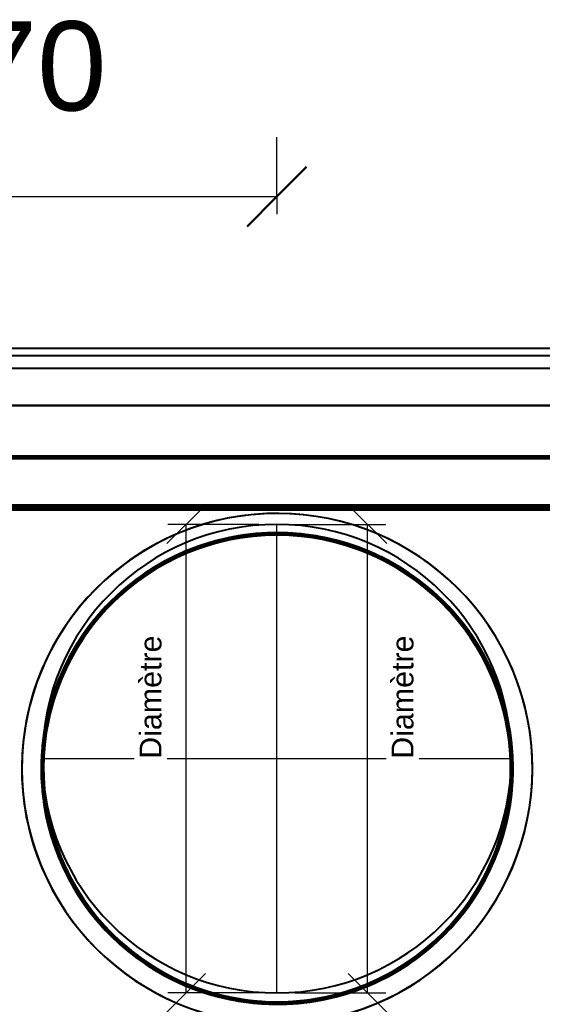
# Model space of a CAD drawing. Header units: millimetres. Extents: x -1110 to 1388, y -120 to 1267.
# Tile 83 of 88: x -173 to 178, y 605 to 1267. Entities that reach past the tile are written whole.
import ezdxf

# ---------------------------------------------------------------- set-up
doc = ezdxf.new("R2010")
doc.units = ezdxf.units.MM
for name, color, linetype, lineweight in [('A-ANNO-DIMS', 211, 'Continuous', 30), ('A-ANNO-DIMS-20', 211, 'Continuous', 30), ('A-GENM', 13, 'Continuous', 40), ('G-IMPT', 8, 'Continuous', 40)]:
    doc.layers.add(name, color=color, linetype=linetype, lineweight=lineweight)
doc.styles.add('Arial_1', font='arial.ttf', dxfattribs={"height": 60})
doc.styles.add('Arial_2', font='arial.ttf', dxfattribs={"height": 14.6304})
doc.dimstyles.new('Linéaire', dxfattribs={"dimscale": 304.8, "dimtxt": 61.215564, "dimasz": 0.131234, "dimexe": 0.131234, "dimexo": 0.131234, "dimgap": 0.131234, "dimtad": 1, "dimdec": 0, "dimzin": 0, "dimdsep": 46, "dimtxsty": 'Arial_1', "dimblk1": 'OBLIQUE', "dimblk2": 'OBLIQUE', "dimsah": 1, "dimcen": 0.09, "dimazin": 0, "dimtfac": 1, "dimtdec": 4, "dimtix": 1, "dimtmove": 0, "dimatfit": 3, "dimfxl": 1, "dimtvp": 1, "dimtfill": 1, "dimtolj": 1, "dimtzin": 0, "dimarcsym": 2})

# ---------------------------------------------------------------- blocks, each defined once
blk = doc.blocks.new('Nexa Toit - 1000-755047-Droite')
at = {"layer": 'A-GENM'}
for p, q in [((490, 1045.87), (-490, 1045.87)), ((490, 1045.87), (-490, 1045.87)), ((490, 1040.87), (-490, 1040.87)), ((490, 1040.87), (-490, 1040.87)), ((490, 1032.37), (-490, 1032.37)), ((490, 1032.37), (-490, 1032.37)), ((-490, 1007.37), (490, 1007.37)), ((490, 1007.37), (-490, 1007.37)), ((490, 1007.37), (-490, 1007.37)), ((-490, 1007.37), (490, 1007.37)), ((490, 973.37), (-490, 973.37)), ((-490, 973.37), (490, 973.37))]:
    blk.add_line(p, q, dxfattribs=at)
blk = doc.blocks.new('Souche connecteur circulaire R23 - Souche connecteur circulaire R23-755164-Droite')
at = {"layer": 'A-GENM'}
for start, end in [(360, 180), (0, 180), (180, 360), (180, 360)]:
    blk.add_arc((0, 770), 157.5, start, end, dxfattribs=at)
blk = doc.blocks.new('Souche connecteur circulaire R23 - Souche connecteur circulaire R23-755166-Droite')
at = {"layer": 'A-GENM'}
for start, end in [(0, 180), (360, 180), (180, 360), (180, 360)]:
    blk.add_arc((0, 770), 157.5, start, end, dxfattribs=at)
blk = doc.blocks.new('NEXA 1000 CALQUES_dwg-755156-Droite')
at = {"layer": 'G-IMPT'}
for p, q in [((368.4, 973.37), (-332.4, 973.37)), ((368.4, 938.37), (-332.4, 938.37)), ((-331.9, 938.37), (367.9, 938.37)), ((367.9, 937.87), (-331.9, 937.87)), ((-67.29, 938.87), (-67.29, 938.37)), ((-64.04, 938.87), (-67.29, 938.87)), ((-60.79, 938.87), (-67.29, 938.87)), ((-67.29, 938.87), (-64.04, 938.87)), ((-64.04, 938.37), (-67.29, 938.37)), ((-67.29, 938.37), (-60.79, 938.37)), ((-67.29, 938.37), (-64.04, 938.37)), ((-60.79, 938.87), (-64.04, 938.87)), ((-64.04, 938.87), (-60.79, 938.87)), ((-60.79, 938.37), (-64.04, 938.37)), ((-64.04, 938.37), (-60.79, 938.37)), ((-60.79, 938.37), (-60.79, 938.87)), ((-1.1, 938.87), (-1.1, 938.37)), ((-1.1, 938.87), (-1.1, 938.37)), ((0.5, 938.87), (-1.1, 938.87)), ((2.1, 938.87), (-1.1, 938.87)), ((0.5, 938.87), (-1.1, 938.87)), ((2.1, 938.87), (-1.1, 938.87)), ((-1.1, 938.87), (0.5, 938.87)), ((-1.1, 938.87), (0.5, 938.87)), ((0.5, 938.37), (-1.1, 938.37)), ((0.5, 938.37), (-1.1, 938.37)), ((-1.1, 938.37), (0.5, 938.37)), ((-1.1, 938.37), (2.1, 938.37)), ((-1.1, 938.37), (0.5, 938.37)), ((-1.1, 938.37), (2.1, 938.37)), ((2.1, 938.87), (0.5, 938.87)), ((2.1, 938.87), (0.5, 938.87)), ((0.5, 938.87), (2.1, 938.87)), ((0.5, 938.87), (2.1, 938.87)), ((2.1, 938.37), (0.5, 938.37)), ((2.1, 938.37), (0.5, 938.37)), ((0.5, 938.37), (2.1, 938.37)), ((0.5, 938.37), (2.1, 938.37)), ((2.1, 938.37), (2.1, 938.87)), ((2.1, 938.37), (2.1, 938.87))]:
    blk.add_line(p, q, dxfattribs=at)
at = {"layer": 'G-IMPT', "flags": 128}
for points in [[(368.4, 973.37), (193.2, 973.37), (18, 973.37), (-157.2, 973.37), (-332.4, 973.37)], [(-332.4, 973.37), (-157.2, 973.37), (18, 973.37), (193.2, 973.37), (368.4, 973.37)], [(-332.4, 973.37), (-157.2, 973.37), (18, 973.37), (193.2, 973.37), (368.4, 973.37)], [(368.4, 973.37), (193.2, 973.37), (18, 973.37), (-157.2, 973.37), (-332.4, 973.37)], [(368.4, 972.87), (193.2, 972.87), (18, 972.87), (-157.2, 972.87), (-332.4, 972.87)], [(-332.4, 972.87), (-157.2, 972.87), (18, 972.87), (193.2, 972.87), (368.4, 972.87)], [(-332.4, 972.77), (-157.2, 972.77), (18, 972.77), (193.2, 972.77), (368.4, 972.77)], [(368.4, 972.77), (193.2, 972.77), (18, 972.77), (-157.2, 972.77), (-332.4, 972.77)], [(368.4, 972.77), (193.2, 972.77), (18, 972.77), (-157.2, 972.77), (-332.4, 972.77)], [(-332.4, 972.77), (-157.2, 972.77), (18, 972.77), (193.2, 972.77), (368.4, 972.77)], [(-332.4, 972.77), (-157.2, 972.77), (18, 972.77), (193.2, 972.77), (368.4, 972.77)], [(368.4, 972.77), (193.2, 972.77), (18, 972.77), (-157.2, 972.77), (-332.4, 972.77)], [(368, 972.87), (193, 972.87), (18, 972.87), (-157, 972.87), (-332, 972.87)], [(-332, 972.87), (-157, 972.87), (18, 972.87), (193, 972.87), (368, 972.87)], [(368, 972.87), (193, 972.87), (18, 972.87), (-157, 972.87), (-332, 972.87)], [(-332, 972.87), (-157, 972.87), (18, 972.87), (193, 972.87), (368, 972.87)], [(-331.9, 971.87), (-156.95, 971.87), (18, 971.87), (192.95, 971.87), (367.9, 971.87)], [(367.9, 971.87), (192.95, 971.87), (18, 971.87), (-156.95, 971.87), (-331.9, 971.87)], [(-331.9, 971.87), (-156.95, 971.87), (18, 971.87), (192.95, 971.87), (367.9, 971.87)], [(367.9, 971.87), (192.95, 971.87), (18, 971.87), (-156.95, 971.87), (-331.9, 971.87)], [(367.9, 971.87), (192.95, 971.87), (18, 971.87), (-156.95, 971.87), (-331.9, 971.87)], [(-331.9, 971.87), (-156.95, 971.87), (18, 971.87), (192.95, 971.87), (367.9, 971.87)], [(-331.9, 971.87), (-156.95, 971.87), (18, 971.87), (192.95, 971.87), (367.9, 971.87)], [(367.9, 971.87), (192.95, 971.87), (18, 971.87), (-156.95, 971.87), (-331.9, 971.87)], [(368.4, 940.37), (193.2, 940.37), (18, 940.37), (-157.2, 940.37), (-332.4, 940.37)], [(-332.4, 940.37), (-157.2, 940.37), (18, 940.37), (193.2, 940.37), (368.4, 940.37)], [(-332.4, 940.37), (-157.2, 940.37), (18, 940.37), (193.2, 940.37), (368.4, 940.37)], [(368.4, 940.37), (193.2, 940.37), (18, 940.37), (-157.2, 940.37), (-332.4, 940.37)], [(367.9, 940.37), (192.95, 940.37), (18, 940.37), (-156.95, 940.37), (-331.9, 940.37)], [(-331.9, 940.37), (-156.95, 940.37), (18, 940.37), (192.95, 940.37), (367.9, 940.37)], [(-331.9, 940.37), (-156.95, 940.37), (18, 940.37), (192.95, 940.37), (367.9, 940.37)], [(367.9, 940.37), (192.95, 940.37), (18, 940.37), (-156.95, 940.37), (-331.9, 940.37)], [(368.4, 938.37), (193.2, 938.37), (18, 938.37), (-157.2, 938.37), (-332.4, 938.37)], [(-332.4, 938.37), (-157.2, 938.37), (18, 938.37), (193.2, 938.37), (368.4, 938.37)], [(-332.4, 938.37), (-157.2, 938.37), (18, 938.37), (193.2, 938.37), (368.4, 938.37)], [(368.4, 938.37), (193.2, 938.37), (18, 938.37), (-157.2, 938.37), (-332.4, 938.37)], [(368.4, 937.87), (193.2, 937.87), (18, 937.87), (-157.2, 937.87), (-332.4, 937.87)], [(-332.4, 937.87), (-157.2, 937.87), (18, 937.87), (193.2, 937.87), (368.4, 937.87)], [(-332.4, 937.77), (-157.2, 937.77), (18, 937.77), (193.2, 937.77), (368.4, 937.77)], [(-332.4, 937.77), (-157.2, 937.77), (18, 937.77), (193.2, 937.77), (368.4, 937.77)], [(368.4, 937.77), (193.2, 937.77), (18, 937.77), (-157.2, 937.77), (-332.4, 937.77)], [(368.4, 937.77), (193.2, 937.77), (18, 937.77), (-157.2, 937.77), (-332.4, 937.77)], [(368.4, 937.77), (193.2, 937.77), (18, 937.77), (-157.2, 937.77), (-332.4, 937.77)], [(-332.4, 937.77), (-157.2, 937.77), (18, 937.77), (193.2, 937.77), (368.4, 937.77)], [(-331.9, 938.97), (-156.95, 938.97), (18, 938.97), (192.95, 938.97), (367.9, 938.97)], [(367.9, 938.97), (192.95, 938.97), (18, 938.97), (-156.95, 938.97), (-331.9, 938.97)], [(-331.9, 938.97), (-156.95, 938.97), (18, 938.97), (192.95, 938.97), (367.9, 938.97)], [(367.9, 938.97), (192.95, 938.97), (18, 938.97), (-156.95, 938.97), (-331.9, 938.97)], [(-331.9, 938.37), (-156.95, 938.37), (18, 938.37), (192.95, 938.37), (367.9, 938.37)], [(367.9, 938.37), (192.95, 938.37), (18, 938.37), (-156.95, 938.37), (-331.9, 938.37)], [(367.9, 938.37), (192.95, 938.37), (18, 938.37), (-156.95, 938.37), (-331.9, 938.37)], [(-331.9, 938.37), (-156.95, 938.37), (18, 938.37), (192.95, 938.37), (367.9, 938.37)], [(367.9, 938.37), (192.95, 938.37), (18, 938.37), (-156.95, 938.37), (-331.9, 938.37)], [(-331.9, 938.37), (-156.95, 938.37), (18, 938.37), (192.95, 938.37), (367.9, 938.37)], [(367.9, 938.37), (192.95, 938.37), (18, 938.37), (-156.95, 938.37), (-331.9, 938.37)], [(-331.9, 938.37), (-156.95, 938.37), (18, 938.37), (192.95, 938.37), (367.9, 938.37)], [(367.9, 937.87), (192.95, 937.87), (18, 937.87), (-156.95, 937.87), (-331.9, 937.87)], [(-331.9, 937.87), (-156.95, 937.87), (18, 937.87), (192.95, 937.87), (367.9, 937.87)], [(-331.9, 937.87), (-156.95, 937.87), (18, 937.87), (192.95, 937.87), (367.9, 937.87)], [(367.9, 937.87), (192.95, 937.87), (18, 937.87), (-156.95, 937.87), (-331.9, 937.87)], [(-331.9, 937.87), (-156.95, 937.87), (18, 937.87), (192.95, 937.87), (367.9, 937.87)], [(367.9, 937.87), (192.95, 937.87), (18, 937.87), (-156.95, 937.87), (-331.9, 937.87)], [(367.9, 937.87), (192.95, 937.87), (18, 937.87), (-156.95, 937.87), (-331.9, 937.87)], [(-331.9, 937.87), (-156.95, 937.87), (18, 937.87), (192.95, 937.87), (367.9, 937.87)], [(-331.9, 937.87), (-156.95, 937.87), (18, 937.87), (192.95, 937.87), (367.9, 937.87)], [(367.9, 937.87), (192.95, 937.87), (18, 937.87), (-156.95, 937.87), (-331.9, 937.87)], [(-331.9, 937.87), (-156.95, 937.87), (18, 937.87), (192.95, 937.87), (367.9, 937.87)], [(367.9, 937.87), (192.95, 937.87), (18, 937.87), (-156.95, 937.87), (-331.9, 937.87)], [(367.9, 937.37), (192.95, 937.37), (18, 937.37), (-156.95, 937.37), (-331.9, 937.37)], [(-331.9, 937.37), (-156.95, 937.37), (18, 937.37), (192.95, 937.37), (367.9, 937.37)], [(367.9, 937.37), (192.95, 937.37), (18, 937.37), (-156.95, 937.37), (-331.9, 937.37)], [(-331.9, 937.37), (-156.95, 937.37), (18, 937.37), (192.95, 937.37), (367.9, 937.37)], [(-331.9, 937.37), (-156.95, 937.37), (18, 937.37), (192.95, 937.37), (367.9, 937.37)], [(367.9, 937.37), (192.95, 937.37), (18, 937.37), (-156.95, 937.37), (-331.9, 937.37)], [(-331.9, 937.27), (-164.93, 937.27), (2.05, 937.27), (169.02, 937.27), (336, 937.27)], [(-331.9, 937.27), (-156.95, 937.27), (18, 937.27), (192.95, 937.27), (367.9, 937.27)], [(336, 937.27), (169.02, 937.27), (2.05, 937.27), (-164.93, 937.27), (-331.9, 937.27)], [(367.9, 937.27), (192.95, 937.27), (18, 937.27), (-156.95, 937.27), (-331.9, 937.27)], [(-331.9, 937.27), (-164.93, 937.27), (2.05, 937.27), (169.02, 937.27), (336, 937.27)], [(336, 937.27), (169.02, 937.27), (2.05, 937.27), (-164.93, 937.27), (-331.9, 937.27)], [(-145.36, 703.23), (-147.65, 709.1), (-149.7, 715.06), (-151.51, 721.09), (-153.08, 727.19), (-154.41, 733.35), (-155.48, 739.56), (-156.31, 745.8), (-156.89, 752.07), (-157.22, 758.37), (-157.29, 764.66), (-157.11, 770.96), (-156.68, 777.25), (-156, 783.51), (-155.07, 789.74), (-153.89, 795.93), (-152.47, 802.06), (-150.8, 808.14), (-148.89, 814.14), (-146.74, 820.06), (-144.35, 825.89), (-141.74, 831.62), (-138.9, 837.25), (-135.83, 842.75), (-132.55, 848.13), (-129.05, 853.37), (-125.35, 858.46), (-121.45, 863.41), (-117.35, 868.19), (-113.06, 872.81), (-108.6, 877.25), (-103.95, 881.51), (-99.15, 885.58), (-94.18, 889.46), (-89.06, 893.13), (-83.8, 896.6), (-78.41, 899.85), (-72.89, 902.88), (-67.25, 905.7), (-61.5, 908.28), (-55.66, 910.63), (-49.73, 912.75), (-43.71, 914.63), (-37.63, 916.26), (-31.49, 917.65), (-25.29, 918.8), (-19.06, 919.69), (-12.79, 920.34), (-6.5, 920.73), (-0.2, 920.87), (6.1, 920.76), (12.38, 920.4), (18.65, 919.79), (24.89, 918.93), (31.1, 917.81), (37.25, 916.45), (43.34, 914.85), (49.36, 913), (55.31, 910.92), (61.16, 908.6), (66.92, 906.04), (72.57, 903.26), (78.11, 900.26), (83.52, 897.03), (88.8, 893.59), (93.94, 889.95), (98.92, 886.1), (103.75, 882.05), (108.41, 877.81), (112.9, 873.4), (117.21, 868.8), (121.34, 864.04), (125.26, 859.11), (128.99, 854.04), (132.52, 848.81), (135.83, 843.45), (138.92, 837.97), (141.79, 832.36), (144.44, 826.64), (145.77, 823.51)], [(145.77, 823.51), (148.06, 817.64), (150.11, 811.69), (151.92, 805.66), (153.49, 799.55), (154.82, 793.4), (155.89, 787.19), (156.72, 780.94), (157.3, 774.67), (157.63, 768.38), (157.7, 762.08), (157.52, 755.78), (157.09, 749.5), (156.41, 743.24), (155.48, 737), (154.3, 730.82), (152.88, 724.68), (151.21, 718.61), (149.3, 712.6), (147.15, 706.68), (144.76, 700.85), (142.15, 695.12), (139.31, 689.5), (136.24, 684), (132.96, 678.62), (129.46, 673.38), (125.76, 668.28), (121.86, 663.34), (117.76, 658.55), (113.47, 653.93), (109.01, 649.49), (104.36, 645.23), (99.56, 641.16), (94.59, 637.29), (89.47, 633.61), (84.21, 630.15), (78.82, 626.89), (73.3, 623.86), (67.66, 621.05), (61.91, 618.46), (56.07, 616.11), (50.14, 614), (44.12, 612.12), (38.04, 610.48), (31.9, 609.09), (25.7, 607.95), (19.46, 607.05), (13.2, 606.41), (6.91, 606.02), (0.61, 605.87), (-5.69, 605.98), (-11.97, 606.34), (-18.24, 606.96), (-24.48, 607.82), (-30.69, 608.93), (-36.84, 610.29), (-42.93, 611.89), (-48.95, 613.74), (-54.9, 615.83), (-60.75, 618.15), (-66.51, 620.7), (-72.16, 623.48), (-77.7, 626.49), (-83.11, 629.71), (-88.39, 633.15), (-93.53, 636.8), (-98.51, 640.65), (-103.34, 644.69), (-108, 648.93), (-112.49, 653.35), (-116.8, 657.94), (-120.93, 662.71), (-124.85, 667.63), (-128.58, 672.71), (-132.11, 677.93), (-135.42, 683.29), (-138.51, 688.78), (-141.38, 694.38), (-144.03, 700.1), (-145.36, 703.23)]]:
    blk.add_lwpolyline(points, dxfattribs=at)
at = {"layer": 'G-IMPT'}
for radius, start, end in [(171.5, 0, 180), (171.5, 360, 180), (171.5, 360, 180), (171.5, 0, 180), (171.5, 0, 180), (171.5, 292.44828, 112.44828), (171.5, 292.44828, 112.44828), (171.5, 292.44828, 112.44828), (171.5, 112.44828, 180), (171.5, 112.44828, 292.44828), (171.5, 112.44828, 292.44828), (158.5, 360, 180), (158.5, 0, 180), (158.5, 360, 180), (158.5, 0, 180), (158.5, 360, 180), (158.5, 360, 180), (158.5, 22.44828, 202.44828), (158.5, 89.99824, 270.00176), (158.5, 89.99824, 270.00176), (158.5, 89.99824, 270.00176), (158.5, 89.99824, 270.00176), (158.5, 90, 270), (158.5, 360, 180), (158.5, 360, 180), (158.5, 0, 180), (158.5, 0, 180), (158.5, 89.99824, 270.00176), (158.5, 89.99824, 270.00176), (158.5, 89.99824, 270.00176), (158.5, 89.99824, 270.00176), (157.91, 0, 180), (157.91, 360, 180), (157.91, 0, 180), (157.91, 360, 180), (157.5, 90, 180), (157.5, 360, 180), (157.5, 0, 180), (157.5, 0, 180), (157.47, 0, 180), (157.47, 360, 180), (157.47, 0, 180), (157.47, 360, 180), (156.87, 22.44828, 202.44828), (156.87, 0, 180), (156.87, 90, 270), (156.87, 360, 180), (156.87, 90, 180), (156.87, 90, 180), (156.87, 360, 180), (156.87, 360, 180), (156.87, 0, 180), (158.5, 292.44828, 112.44828), (158.5, 292.44828, 112.44828), (158.5, 292.44828, 112.44828), (158.5, 292.44828, 112.44828), (157.91, 292.44828, 112.44828), (157.91, 292.44828, 112.44828), (157.91, 292.44828, 112.44828), (157.91, 292.44828, 112.44828), (157.5, 292.44828, 112.44828), (157.5, 292.44828, 112.44828), (157.5, 292.44828, 112.44828), (157.5, 22.44828, 112.44828), (157.47, 292.44828, 112.44828), (157.47, 292.44828, 112.44828), (157.47, 292.44828, 112.44828), (157.47, 292.44828, 112.44828), (156.87, 292.44828, 112.44828), (156.87, 292.44828, 112.44828), (156.87, 292.44828, 112.44828), (156.87, 292.44828, 112.44828), (156.87, 292.44828, 112.44828), (156.87, 22.44828, 112.44828), (156.87, 292.44828, 112.44828), (158.5, 292.44828, 90.00002), (158.5, 292.44828, 90.00002), (158.5, 269.99998, 90.00002), (158.5, 269.99998, 90.00002), (158.5, 0, 90), (158.5, 360, 90.00002), (158.5, 360, 90.00002), (158.5, 269.99998, 90.00002), (158.5, 269.99998, 90.00002), (157.5, 270, 90), (156.87, 270, 90), (156.87, 360, 90), (156.87, 0, 90), (158.5, 112.44828, 292.44828), (158.5, 112.44828, 292.44828), (158.5, 112.44828, 292.44828), (158.5, 112.44828, 292.44828), (157.91, 112.44828, 292.44828), (157.91, 112.44828, 292.44828), (157.91, 112.44828, 292.44828), (157.91, 112.44828, 292.44828), (157.5, 112.44828, 292.44828), (157.5, 112.44828, 292.44828), (157.5, 112.44828, 292.44828), (157.5, 112.44828, 202.44828), (157.47, 112.44828, 292.44828), (157.47, 112.44828, 292.44828), (157.47, 112.44828, 292.44828), (157.47, 112.44828, 292.44828), (156.87, 112.44828, 292.44828), (156.87, 112.44828, 292.44828), (156.87, 112.44828, 292.44828), (156.87, 112.44828, 292.44828), (156.87, 112.44828, 292.44828), (156.87, 112.44828, 202.44828), (156.87, 112.44828, 202.44828), (157.5, 202.44828, 22.44828), (156.87, 202.44828, 22.44828), (156.87, 292.44828, 22.44828), (158.5, 360, 22.44828), (171.5, 180, 292.44828), (171.5, 180, 360), (171.5, 180, 360), (171.5, 180, 0), (171.5, 180, 360), (171.5, 180, 0), (158.5, 180, 0), (158.5, 180, 0), (158.5, 180, 360), (158.5, 180, 0), (158.5, 180, 0), (158.5, 180, 360), (158.5, 180, 360), (158.5, 180, 0), (158.5, 180, 360), (158.5, 180, 0), (157.91, 180, 0), (157.91, 180, 0), (157.91, 180, 360), (157.91, 180, 360), (157.5, 180, 270), (157.5, 180, 0), (157.5, 180, 360), (157.5, 180, 0), (157.47, 180, 0), (157.47, 180, 0), (157.47, 180, 360), (157.47, 180, 360), (156.87, 180, 0), (156.87, 180, 0), (156.87, 180, 270), (156.87, 180, 0), (156.87, 180, 360), (156.87, 180, 0), (156.87, 180, 360), (158.5, 202.44828, 360), (158.5, 270, 0), (156.87, 270, 360), (158.5, 269.99998, 0), (158.5, 269.99998, 360), (156.87, 202.44828, 292.44828), (156.87, 202.44828, 292.44828), (158.5, 269.99998, 292.44828), (158.5, 269.99998, 292.44828)]:
    blk.add_arc((0.2, 763.37), radius, start, end, dxfattribs=at)
blk = doc.blocks.new('DIMBLOCK2-Droite')
at = {"layer": 'A-ANNO-DIMS-20'}
for p, q in [((-370, 1147.89), (-370, 1187.89)), ((0, 1147.89), (0, 1187.89)), ((-370, 1147.89), (0, 1147.89)), ((-370, 1147.89), (-370, 1136.17)), ((0, 1147.89), (0, 1136.17))]:
    blk.add_line(p, q, dxfattribs=at)
at = {"layer": 'A-ANNO-DIMS-20', "lineweight": 50}
for p, q in [((-370, 1147.89), (-350, 1167.89)), ((0, 1147.89), (20, 1167.89)), ((-370, 1147.89), (-390, 1127.89)), ((0, 1147.89), (-20, 1127.89))]:
    blk.add_line(p, q, dxfattribs=at)
at = {"layer": 'A-ANNO-DIMS-20', "color": 0, "insert": (-254.22, 1265.78), "char_height": 60, "width": 166.1296, "attachment_point": 1, "line_spacing_factor": 0.941778, "style": 'Arial_1', "bg_fill": 3, "box_fill_scale": 1.25, "bg_fill_color": 9, "bg_fill_true_color": 13158600, "bg_fill_transparency": 0}
blk.add_mtext('370', dxfattribs=at)
blk = doc.blocks.new('_Oblique')
at = {"color": 0, "linetype": 'ByBlock', "lineweight": -2}
blk.add_line((-0.5, -0.5), (0.5, 0.5), dxfattribs=at)

msp = doc.modelspace()

# ---------------------------------------------------------------- linework, layer by layer
at = {"color": 1, "lineweight": 30}
for p, q in [((-48.02, 940.44), (-73.9, 914.56)), ((48.02, 940.44), (73.9, 914.56)), ((-12.19, 927.5), (-73.15, 927.5)), ((-60.96, 612.5), (-60.96, 927.5)), ((12.19, 927.5), (73.15, 927.5)), ((60.96, 612.5), (60.96, 927.5)), ((-48.02, 625.44), (-73.9, 599.56)), ((48.02, 625.44), (73.9, 599.56)), ((-12.19, 612.5), (-73.15, 612.5)), ((12.19, 612.5), (73.15, 612.5))]:
    msp.add_line(p, q, dxfattribs=at)
at = {"color": 94, "lineweight": 30}
for p, q in [((0, 612.5), (0, 927.5)), ((-157.5, 770), (157.5, 770))]:
    msp.add_line(p, q, dxfattribs=at)
at = {"color": 5, "lineweight": 30}
msp.add_polyline3d([(0, 770, 0), (0, 770, 0), (0, 770, 0), (0, 770, 0)], dxfattribs=at)
msp.add_polyline3d([(0, 770, 0), (0, 770, 0), (0, 770, 0), (0, 770, 0)], dxfattribs=at)
at = {"color": 94, "lineweight": 30}
msp.add_circle((0, 770), 157.5, dxfattribs=at)

# ---------------------------------------------------------------- block references
at = {"layer": 'A-GENM'}
for name in ['Nexa Toit - 1000-755047-Droite', 'Souche connecteur circulaire R23 - Souche connecteur circulaire R23-755164-Droite', 'Souche connecteur circulaire R23 - Souche connecteur circulaire R23-755166-Droite']:
    msp.add_blockref(name, (0, 0), dxfattribs=at)
at = {"layer": 'G-IMPT'}
msp.add_blockref('NEXA 1000 CALQUES_dwg-755156-Droite', (0, 0), dxfattribs=at)

# ---------------------------------------------------------------- dimensions: what is measured, and where the dimension line sits
at = {"layer": 'A-ANNO-DIMS'}
dim = msp.add_linear_dim(base=(0, 1147.89), p1=(-370, 1176.17), p2=(0, 1176.17), dimstyle='Linéaire', override={"dimpost": '<>', "dimfxl": 370}, dxfattribs=at)
dim.commit()
dim.dimension.update_dxf_attribs({"geometry": 'DIMBLOCK2-Droite', "text_midpoint": (-185, 1218.54)})

# ---------------------------------------------------------------- next in the draw order: texts
at = {"color": 5, "lineweight": 30, "insert": (77.12, 811.34), "char_height": 14.63, "width": 99.2058, "attachment_point": 2, "rotation": 90, "line_spacing_factor": 0.941778, "style": 'Arial_2', "bg_fill": 3, "box_fill_scale": 1.25, "bg_fill_color": 9, "bg_fill_true_color": 13158600, "bg_fill_transparency": 0}
msp.add_mtext('Diamètre', dxfattribs=at)

# ---------------------------------------------------------------- next in the draw order: linework, layer by layer
at = {"color": 94, "lineweight": 30}
msp.add_circle((0, 770), 157.5, dxfattribs=at)

# ---------------------------------------------------------------- next in the draw order: texts
at = {"color": 5, "lineweight": 30, "insert": (-92.15, 811.34), "char_height": 14.63, "width": 99.2058, "attachment_point": 2, "rotation": 90, "line_spacing_factor": 0.941778, "style": 'Arial_2', "bg_fill": 3, "box_fill_scale": 1.25, "bg_fill_color": 9, "bg_fill_true_color": 13158600, "bg_fill_transparency": 0}
msp.add_mtext('Diamètre', dxfattribs=at)

doc.saveas('drawing.dxf')
